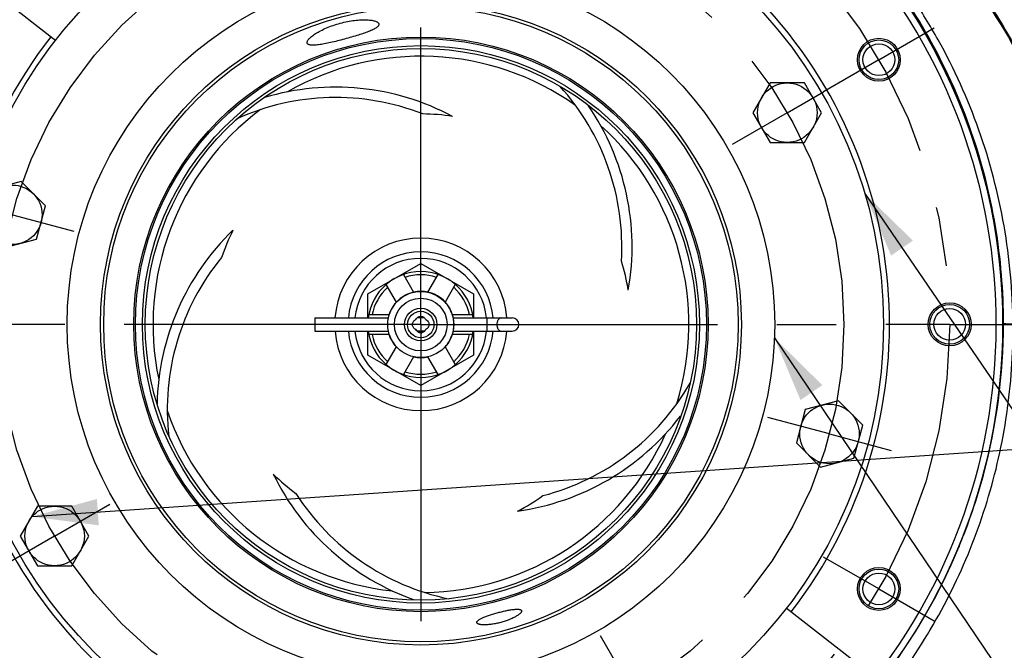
# Model space of a CAD drawing. Header units: inches. Extents: x 0 to 34, y 0 to 22.
# Tile 19 of 175: x 3.5 to 5.9, y 4.6 to 6.1. Entities that reach past the tile are written whole.
import ezdxf

# ---------------------------------------------------------------- set-up
doc = ezdxf.new("R2010")
doc.units = ezdxf.units.IN
doc.header["$LTSCALE"] = 1.87
doc.header["$MEASUREMENT"] = 0
doc.linetypes.add('CENTER', pattern=[0.6, 0.375, -0.075, 0.075, -0.075])
doc.layers.get('0').update_dxf_attribs({"linetype": 'CONTINUOUS'})
for name, color, linetype in [('3_ALL_AXES', 7, 'CONTINUOUS'), ('7_ALL_FEATURES', 7, 'CONTINUOUS'), ('94_3D_NOTES', 7, 'CONTINUOUS')]:
    doc.layers.add(name, color=color, linetype=linetype)
doc.styles.get("Standard").update_dxf_attribs({"font": 'txt', "width": 0.8})
doc.dimstyles.new('DIMSTYLE_2', dxfattribs={"dimtxt": 0.14, "dimasz": 0.156, "dimexe": 0.125, "dimexo": 0.0625, "dimgap": 0.07, "dimtad": 0, "dimtih": 1, "dimtoh": 1, "dimlfac": 4, "dimzin": 4, "dimdsep": 46, "dimtxsty": 'Standard', "dimblk": '_FILLED', "dimblk1": '_FILLED', "dimblk2": '_FILLED', "dimcen": 0.09, "dimadec": 0, "dimazin": 0, "dimtp": 0.001, "dimtm": 0.001, "dimtfac": 1, "dimtofl": 0, "dimtmove": 0, "dimatfit": 3, "dimldrblk": '_FILLED', "dimfxl": 0, "dimtolj": 1, "dimtzin": 4, "dimarcsym": 0})
doc.dimstyles.get("Standard").update_dxf_attribs({"dimtxt": 0.14, "dimasz": 0.156, "dimexe": 0.125, "dimexo": 0.0625, "dimgap": 0.09, "dimtad": 0, "dimtih": 1, "dimtoh": 1, "dimdec": 3, "dimzin": 4, "dimdsep": 46, "dimtxsty": 'Standard', "dimblk": '_FILLED', "dimblk1": '_FILLED', "dimblk2": '_FILLED', "dimcen": 0.09, "dimadec": 0, "dimazin": 0, "dimtol": 1, "dimtp": 0.001, "dimtm": 0.001, "dimtfac": 1, "dimtdec": 3, "dimtofl": 0, "dimtmove": 0, "dimatfit": 3, "dimldrblk": '_FILLED', "dimfxl": 0, "dimtolj": 1, "dimtzin": 4, "dimarcsym": 0})

# ---------------------------------------------------------------- blocks, each defined once
blk = doc.blocks.new('_FILLED')
at = {"color": 0, "linetype": 'ByBlock'}
blk.add_solid([(0, 0), (-1, 0.2), (-1, -0.2)], dxfattribs=at)
blk = doc.blocks.new('*D17')
at = {"color": 2, "linetype": 'Continuous'}
for p, q in [((7.6595, 8.1041), (9.6609, 8.1041)), ((9.5359, 8.1041), (9.5359, 6.7535)), ((9.5359, 5.403), (9.5359, 6.7535)), ((9.5359, 6.7535), (9.5359, 5.1201)), ((5.7732, 5.403), (9.6609, 5.403))]:
    blk.add_line(p, q, dxfattribs=at)
at = {"color": 2, "linetype": 'Continuous', "xscale": 0.156, "yscale": 0.156, "zscale": 0.156}
for p, rotation in [((9.5359, 8.1041), 90), ((9.5359, 5.403), 270)]:
    blk.add_blockref('_FILLED', p, dxfattribs=dict(at, rotation=rotation))
at = {"color": 2, "linetype": 'Continuous', "insert": (9.4239, 5.0501), "char_height": 0.14, "width": 0.784, "attachment_point": 2, "line_spacing_factor": 0.9}
blk.add_mtext('10.80\\P[274,4]', dxfattribs=at)
blk = doc.blocks.new('*D20')
at = {"color": 2, "linetype": 'Continuous'}
for p, q in [((2.4271, 5.4557), (2.4271, 0.8779)), ((4.4896, 4.1194), (4.4896, 0.8779)), ((2.4271, 1.0029), (2.9963, 1.0029)), ((4.4896, 1.0029), (3.9203, 1.0029))]:
    blk.add_line(p, q, dxfattribs=at)
at = {"color": 2, "linetype": 'Continuous', "xscale": 0.156, "yscale": 0.156, "zscale": 0.156, "rotation": 180}
blk.add_blockref('_FILLED', (2.4271, 1.0029), dxfattribs=at)
at = {"color": 2, "linetype": 'Continuous', "xscale": 0.156, "yscale": 0.156, "zscale": 0.156}
blk.add_blockref('_FILLED', (4.4896, 1.0029), dxfattribs=at)
at = {"color": 2, "linetype": 'Continuous', "insert": (3.2903, 1.0729), "char_height": 0.14, "width": 0.784, "attachment_point": 2, "line_spacing_factor": 0.9}
blk.add_mtext('8.25\\P[209,6]', dxfattribs=at)
blk = doc.blocks.new('*D22')
at = {"color": 2, "linetype": 'Continuous'}
for p, q in [((8.6362, 9.8525), (8.6362, 0.8779)), ((4.4896, 4.1194), (4.4896, 0.8779)), ((4.4896, 1.0029), (6.2969, 1.0029)), ((8.6362, 1.0029), (7.2209, 1.0029))]:
    blk.add_line(p, q, dxfattribs=at)
at = {"color": 2, "linetype": 'Continuous', "xscale": 0.156, "yscale": 0.156, "zscale": 0.156, "rotation": 180}
blk.add_blockref('_FILLED', (4.4896, 1.0029), dxfattribs=at)
at = {"color": 2, "linetype": 'Continuous', "xscale": 0.156, "yscale": 0.156, "zscale": 0.156}
blk.add_blockref('_FILLED', (8.6362, 1.0029), dxfattribs=at)
at = {"color": 2, "linetype": 'Continuous', "insert": (6.6469, 1.0729), "char_height": 0.14, "width": 0.784, "attachment_point": 2, "line_spacing_factor": 0.9}
blk.add_mtext('16.59\\P[421,3]', dxfattribs=at)
blk = doc.blocks.new('*D23')
at = {"color": 2, "linetype": 'Continuous'}
for p, q in [((3.4896, 7.953), (1.7611, 7.953)), ((1.8861, 7.953), (1.8861, 6.818)), ((1.8861, 5.403), (1.8861, 6.328)), ((3.206, 5.403), (1.7611, 5.403))]:
    blk.add_line(p, q, dxfattribs=at)
at = {"color": 2, "linetype": 'Continuous', "xscale": 0.156, "yscale": 0.156, "zscale": 0.156}
for p, rotation in [((1.8861, 7.953), 90), ((1.8861, 5.403), 270)]:
    blk.add_blockref('_FILLED', p, dxfattribs=dict(at, rotation=rotation))
at = {"color": 2, "linetype": 'Continuous', "insert": (1.7741, 6.748), "char_height": 0.14, "width": 0.784, "attachment_point": 2, "line_spacing_factor": 0.9}
blk.add_mtext('10.20\\P[259,1]', dxfattribs=at)
blk = doc.blocks.new('*D24')
at = {"color": 2, "linetype": 'Continuous'}
for p, q in [((4.4935, 12.0471), (0.9952, 12.0471)), ((1.1202, 12.0471), (1.1202, 5.4038)), ((1.1202, 2.7832), (1.1202, 4.9138)), ((4.4271, 2.7832), (0.9952, 2.7832))]:
    blk.add_line(p, q, dxfattribs=at)
at = {"color": 2, "linetype": 'Continuous', "xscale": 0.156, "yscale": 0.156, "zscale": 0.156}
for p, rotation in [((1.1202, 12.0471), 90), ((1.1202, 2.7832), 270)]:
    blk.add_blockref('_FILLED', p, dxfattribs=dict(at, rotation=rotation))
at = {"color": 2, "linetype": 'Continuous', "insert": (1.0082, 5.3338), "char_height": 0.14, "width": 0.784, "attachment_point": 2, "line_spacing_factor": 0.9}
blk.add_mtext('37.06\\P[941,2]', dxfattribs=at)
blk = doc.blocks.new('*D40')
at = {"color": 2, "linetype": 'Continuous'}
for p, q in [((5.7732, 5.403), (9.1638, 5.403)), ((9.0388, 5.403), (9.0388, 4.3127)), ((9.0388, 2.9425), (9.0388, 3.8227)), ((6.5386, 2.9425), (9.1638, 2.9425))]:
    blk.add_line(p, q, dxfattribs=at)
at = {"color": 2, "linetype": 'Continuous', "xscale": 0.156, "yscale": 0.156, "zscale": 0.156}
for p, rotation in [((9.0388, 5.403), 90), ((9.0388, 2.9425), 270)]:
    blk.add_blockref('_FILLED', p, dxfattribs=dict(at, rotation=rotation))
at = {"color": 2, "linetype": 'Continuous', "insert": (8.9828, 4.2427), "char_height": 0.14, "width": 0.56, "attachment_point": 2, "line_spacing_factor": 0.9}
blk.add_mtext('9.84\\P[250]', dxfattribs=at)

msp = doc.modelspace()

# ---------------------------------------------------------------- linework, layer by layer
at = {"color": 7, "linetype": 'Continuous'}
msp.add_line((5.76195, 4.878846), (5.760921, 4.876354), dxfattribs=at)
for centre, radius, start, end in [((4.489588, 5.402986), 1.376091, 337.61115, 105.051931), ((4.489588, 5.402986), 1.376091, 105.067033, 158.810172), ((4.488544, 5.406176), 1.378288, 344.883067, 359.946535), ((4.489734, 5.405882), 1.377063, 337.493683, 344.88199), ((4.489588, 5.402986), 1.376091, 220.078592, 337.49892)]:
    msp.add_arc(centre, radius, start, end, dxfattribs=at)
for points, knots in [([(5.675478, 6.354547), (5.724922, 6.301571), (5.816548, 6.187577), (5.928943, 5.998213), (6.01494, 5.793459), (6.053137, 5.64966), (6.067108, 5.576637)], [0, 0, 0, 0, 0.24658493, 0.49564502, 0.74700752, 1, 1, 1, 1]), ([(5.678978, 6.35529), (5.727375, 6.303248), (5.81717, 6.191445), (5.927802, 6.006032), (6.013143, 5.805705), (6.051731, 5.665021), (6.06613, 5.593543)], [0, 0, 0, 0, 0.24660566, 0.49564185, 0.74698608, 1, 1, 1, 1]), ([(5.889141, 5.402986), (5.888591, 5.480911), (5.874424, 5.637004), (5.814813, 5.864193), (5.734119, 6.042831), (5.652317, 6.175937), (5.605889, 6.238872), (5.581416, 6.2693)], [0, 0, 0, 0, 0.24979267, 0.4996607, 0.74967583, 0.87483204, 1, 1, 1, 1]), ([(5.866832, 5.40489), (5.866905, 5.481721), (5.854149, 5.635729), (5.796735, 5.860139), (5.702619, 6.071908), (5.617038, 6.200765), (5.569264, 6.261066)], [0, 0, 0, 0, 0.24983966, 0.49975779, 0.74983437, 1, 1, 1, 1]), ([(5.643862, 4.603377), (5.683838, 4.661719), (5.75517, 4.784599), (5.833047, 4.98282), (5.879881, 5.190558), (5.889641, 5.332289), (5.889141, 5.402986)], [0, 0, 0, 0, 0.25001669, 0.50005833, 0.75007033, 1, 1, 1, 1]), ([(5.889141, 5.402986), (5.887633, 5.403016), (5.884718, 5.403092), (5.880538, 5.40325), (5.876777, 5.403447), (5.873534, 5.403678), (5.870889, 5.403935), (5.869086, 5.40418), (5.867992, 5.404399), (5.867432, 5.404549), (5.867059, 5.404693), (5.866869, 5.40482), (5.866832, 5.40489)], [0, 0, 0, 0, 0.20117378, 0.38899045, 0.55794327, 0.70349023, 0.82258842, 0.91246679, 0.94588657, 0.9714975, 0.98934709, 1, 1, 1, 1]), ([(6.093715, 5.22894), (6.090833, 5.149419), (6.073038, 4.98992), (6.022332, 4.795582), (5.965192, 4.645007), (5.897387, 4.498591), (5.83493, 4.394381), (5.788599, 4.32844)], [0, 0, 0, 0, 0.24782613, 0.49776457, 0.62331532, 0.74900788, 1, 1, 1, 1]), ([(6.094885, 5.209093), (6.091051, 5.131252), (6.071951, 4.975311), (6.021048, 4.785431), (5.964603, 4.638307), (5.898099, 4.495288), (5.837231, 4.393379), (5.792193, 4.328797)], [0, 0, 0, 0, 0.24809654, 0.49817771, 0.62372559, 0.74935387, 1, 1, 1, 1])]:
    msp.add_open_spline(points, degree=3, knots=knots, dxfattribs=at)
at = {"layer": '3_ALL_AXES', "color": 7, "linetype": 'CENTER'}
for p, q in [((4.489588, 5.402986), (4.489588, 6.502236)), ((5.57212, 6.027986), (5.702673, 6.103361)), ((5.57212, 6.027986), (5.441567, 5.952611)), ((5.355614, 5.902986), (5.441567, 5.952611)), ((5.355614, 5.902986), (5.225033, 5.827595)), ((3.523663, 5.661805), (3.669306, 5.62278)), ((4.489588, 5.402986), (3.268463, 5.402986)), ((4.489588, 5.402986), (5.588838, 5.402986)), ((4.489588, 5.402986), (4.489588, 4.181861)), ((5.739588, 5.402986), (5.588838, 5.402986)), ((5.739588, 5.402986), (5.890338, 5.402986)), ((5.455514, 5.144167), (5.309871, 5.183192)), ((5.455514, 5.144167), (5.601158, 5.105141)), ((3.623563, 4.902986), (3.754143, 4.978376)), ((3.623563, 4.902986), (3.492983, 4.827595)), ((5.57212, 4.777986), (5.441567, 4.853361)), ((5.57212, 4.777986), (5.702673, 4.702611)), ((4.989588, 4.53696), (4.914198, 4.667541))]:
    msp.add_line(p, q, dxfattribs=at)
at = {"layer": '3_ALL_AXES', "color": 7, "linetype": 'Continuous'}
for p, q in [((5.315019, 5.973298), (5.274424, 5.902986)), ((5.396209, 5.973298), (5.315019, 5.973298)), ((5.436804, 5.902986), (5.396209, 5.973298)), ((5.274424, 5.902986), (5.315019, 5.832673)), ((5.396209, 5.832673), (5.436804, 5.902986)), ((5.315019, 5.832673), (5.396209, 5.832673)), ((3.544676, 5.740228), (3.466253, 5.719215)), ((3.602086, 5.682818), (3.544676, 5.740228)), ((3.581072, 5.604395), (3.602086, 5.682818)), ((3.502649, 5.583381), (3.581072, 5.604395)), ((4.477447, 5.414243), (4.479228, 5.417006)), ((4.479228, 5.417006), (4.481455, 5.41928)), ((4.486483, 5.421816), (4.489146, 5.422131)), ((4.500846, 5.414243), (4.503446, 5.41259)), ((4.479221, 5.38809), (4.477447, 5.390844)), ((4.479669, 5.388524), (4.477889, 5.391286)), ((4.489146, 5.382956), (4.486482, 5.383271)), ((4.492252, 5.383713), (4.489588, 5.383398)), ((4.49906, 5.388075), (4.497317, 5.386218)), ((4.500846, 5.390844), (4.49906, 5.388075)), ((4.503527, 5.39256), (4.501382, 5.391134)), ((4.505557, 5.394468), (4.503527, 5.39256)), ((5.476528, 5.22259), (5.398104, 5.201576)), ((5.533938, 5.16518), (5.476528, 5.22259)), ((5.398104, 5.201576), (5.377091, 5.123153)), ((5.512924, 5.086757), (5.533938, 5.16518)), ((5.377091, 5.123153), (5.434501, 5.065743)), ((5.434501, 5.065743), (5.512924, 5.086757)), ((3.582968, 4.973298), (3.542373, 4.902986)), ((3.664158, 4.973298), (3.582968, 4.973298)), ((3.704753, 4.902986), (3.664158, 4.973298)), ((3.542373, 4.902986), (3.582968, 4.832673)), ((3.664158, 4.832673), (3.704753, 4.902986)), ((3.582968, 4.832673), (3.664158, 4.832673))]:
    msp.add_line(p, q, dxfattribs=at)
at = {"layer": '3_ALL_AXES', "color": 7, "linetype": 'CENTER'}
for radius in [1.25, 1]:
    msp.add_circle((4.489588, 5.402986), radius, dxfattribs=at)
at = {"layer": '3_ALL_AXES', "color": 7, "linetype": 'Continuous'}
for centre, radius in [((4.489588, 5.402986), 1.09375), ((4.489588, 5.402986), 0.75), ((4.489588, 5.402986), 0.67875), ((4.489588, 5.402986), 0.675), ((5.57212, 6.027986), 0.05075), ((4.489588, 5.402986), 0.658375), ((4.489588, 5.402986), 0.651575), ((5.355614, 5.902986), 0.070312), ((3.523663, 5.661805), 0.070312), ((5.739588, 5.402986), 0.05075), ((4.489146, 5.402544), 0.038413), ((4.489146, 5.402544), 0.031284), ((5.455514, 5.144167), 0.070312), ((3.623563, 4.902986), 0.070312), ((5.57212, 4.777986), 0.05075)]:
    msp.add_circle(centre, radius, dxfattribs=at)
for centre, radius, start, end in [((4.287775, 5.37496), 0.58825, 61.990327, 106.589763), ((4.400571, 5.586261), 0.564, 356.549637, 42.253993), ((4.287775, 5.37496), 0.564, 68.549712, 114.454372), ((4.400571, 5.586261), 0.58825, 349.990326, 34.470489), ((4.489588, 5.402986), 0.496929, 81.384466, 89.488268), ((4.453878, 5.202389), 0.58825, 133.990327, 178.803588), ((4.489588, 5.402986), 0.496929, 153.384466, 161.488268), ((4.489588, 5.402986), 0.20375, 4.285082, 175.714918), ((4.453878, 5.202389), 0.564, 140.549638, 186.537495), ((4.489588, 5.402986), 0.496929, 9.384466, 17.488268), ((4.489146, 5.410961), 0.01117, 88.018407, 89.996823), ((4.489588, 5.402986), 0.20375, 184.533527, 355.466473), ((4.489611, 5.394984), 0.011587, 256.441902, 267.978641), ((4.489145, 5.394153), 0.011197, 270.005025, 272.518478), ((4.489589, 5.394568), 0.01117, 268.018407, 269.996823), ((4.489122, 5.394547), 0.011592, 272.547062, 283.559365), ((4.492257, 5.407356), 0.018613, 297.481326, 298.456909), ((4.492408, 5.407077), 0.018295, 298.457162, 299.374009), ((4.636386, 5.544282), 0.564, 284.549638, 330.178073), ((4.636386, 5.544282), 0.58825, 277.990328, 322.484939), ((4.489588, 5.402986), 0.496929, 225.384466, 233.488268), ((4.669332, 5.307036), 0.58825, 205.990326, 250.6665), ((4.669332, 5.307036), 0.564, 212.549684, 258.257501), ((4.489588, 5.402986), 0.496929, 297.384466, 305.488268)]:
    msp.add_arc(centre, radius, start, end, dxfattribs=at)
for points, knots in [([(4.298979, 6.114351), (4.304658, 6.115873), (4.315888, 6.118474), (4.33238, 6.12111), (4.347687, 6.122434), (4.359417, 6.122525), (4.367742, 6.121974), (4.373094, 6.121324), (4.377788, 6.120443), (4.381791, 6.119352), (4.385077, 6.118073), (4.387629, 6.116616), (4.389445, 6.11498), (4.390154, 6.113664), (4.390325, 6.113024)], [0, 0, 0, 0, 0.18615371, 0.36456859, 0.52830359, 0.67215518, 0.73538905, 0.79233873, 0.84274057, 0.8864607, 0.92348864, 0.95409757, 0.97904106, 1, 1, 1, 1]), ([(4.220534, 6.067529), (4.220362, 6.068168), (4.220318, 6.069662), (4.221072, 6.071987), (4.222554, 6.074525), (4.22476, 6.077276), (4.227681, 6.080222), (4.231306, 6.083332), (4.235616, 6.086571), (4.24255, 6.091211), (4.252754, 6.096997), (4.266673, 6.103504), (4.282274, 6.109467), (4.293299, 6.112829), (4.298979, 6.114351)], [0, 0, 0, 0, 0.02095892, 0.0459024, 0.07651137, 0.11353907, 0.1572588, 0.20766045, 0.2646104, 0.32784487, 0.47169653, 0.63543311, 0.81384852, 1, 1, 1, 1]), ([(4.390325, 6.113024), (4.390485, 6.112424), (4.390531, 6.111054), (4.38969, 6.109001), (4.388062, 6.106936), (4.385666, 6.104819), (4.382502, 6.102644), (4.37859, 6.10041), (4.373954, 6.098126), (4.366507, 6.09487), (4.355725, 6.090823), (4.34135, 6.086084), (4.325575, 6.08136), (4.314631, 6.078322), (4.309034, 6.076822)], [0, 0, 0, 0, 0.02030948, 0.04313569, 0.07108799, 0.10558092, 0.14727452, 0.19633671, 0.25270306, 0.31607215, 0.46189749, 0.62883486, 0.81065544, 1, 1, 1, 1]), ([(4.309034, 6.076822), (4.303438, 6.075323), (4.292441, 6.072482), (4.276417, 6.068685), (4.261599, 6.065602), (4.250238, 6.063716), (4.24216, 6.062812), (4.237004, 6.062472), (4.232499, 6.062451), (4.228672, 6.062753), (4.225538, 6.063388), (4.223095, 6.064362), (4.22134, 6.06572), (4.220696, 6.066929), (4.220534, 6.067529)], [0, 0, 0, 0, 0.18934336, 0.37116183, 0.53809943, 0.6839258, 0.74729486, 0.8036612, 0.85272388, 0.89441815, 0.92891152, 0.95686408, 0.97969047, 1, 1, 1, 1]), ([(4.477447, 5.390844), (4.476406, 5.391385), (4.4744, 5.392682), (4.471846, 5.395301), (4.470338, 5.398071), (4.469674, 5.400564), (4.469503, 5.402544), (4.469674, 5.404524), (4.470338, 5.407017), (4.471847, 5.409786), (4.4744, 5.412405), (4.476406, 5.413702), (4.477447, 5.414243)], [0, 0, 0, 0, 0.11873626, 0.23995909, 0.36686926, 0.43293938, 0.50001181, 0.56709858, 0.63314857, 0.76005226, 0.88126873, 1, 1, 1, 1]), ([(4.481455, 5.41928), (4.482172, 5.419867), (4.483758, 5.420921), (4.485547, 5.421593), (4.486483, 5.421816)], [0, 0, 0, 0, 0.49040288, 1, 1, 1, 1]), ([(4.489532, 5.422125), (4.490806, 5.422081), (4.493302, 5.421566), (4.496524, 5.419727), (4.499057, 5.41722), (4.500318, 5.415259), (4.500846, 5.414243)], [0, 0, 0, 0, 0.26520977, 0.51880667, 0.76173711, 1, 1, 1, 1]), ([(4.503446, 5.41259), (4.504735, 5.411594), (4.506494, 5.409748), (4.508044, 5.406731), (4.508727, 5.404152), (4.508788, 5.401449), (4.508218, 5.398831), (4.50712, 5.396469), (4.506107, 5.395093), (4.505557, 5.394468)], [0, 0, 0, 0, 0.23745698, 0.36239081, 0.49154151, 0.62292217, 0.75272884, 0.87857559, 1, 1, 1, 1]), ([(4.486482, 5.383271), (4.485011, 5.383622), (4.482263, 5.384888), (4.480111, 5.386966), (4.479221, 5.38809)], [0, 0, 0, 0, 0.51344334, 1, 1, 1, 1]), ([(4.486895, 5.38372), (4.485432, 5.384073), (4.482698, 5.385338), (4.480556, 5.387406), (4.479669, 5.388524)], [0, 0, 0, 0, 0.51339155, 1, 1, 1, 1]), ([(4.497317, 5.386218), (4.496556, 5.385536), (4.494846, 5.384305), (4.492876, 5.383529), (4.49184, 5.383278)], [0, 0, 0, 0, 0.48947695, 1, 1, 1, 1]), ([(4.49728, 5.386249), (4.496563, 5.385663), (4.494977, 5.384608), (4.493188, 5.383936), (4.492252, 5.383713)], [0, 0, 0, 0, 0.49040288, 1, 1, 1, 1]), ([(4.672038, 4.722073), (4.675531, 4.723009), (4.682405, 4.724749), (4.692439, 4.726974), (4.700418, 4.728444), (4.70633, 4.7293), (4.710303, 4.729754), (4.713923, 4.730031), (4.71716, 4.730124), (4.719989, 4.730031), (4.722394, 4.729751), (4.724363, 4.729281), (4.725895, 4.728622), (4.726994, 4.727749), (4.727402, 4.726987), (4.727503, 4.726611)], [0, 0, 0, 0, 0.18882117, 0.37021309, 0.5366245, 0.6123044, 0.68209847, 0.74541847, 0.8018339, 0.85110903, 0.89312213, 0.92804072, 0.9564584, 0.97963558, 1, 1, 1, 1]), ([(4.727503, 4.726611), (4.727609, 4.726219), (4.727635, 4.725307), (4.727154, 4.723897), (4.726213, 4.722376), (4.724816, 4.720741), (4.722968, 4.718998), (4.719711, 4.716392), (4.714547, 4.713045), (4.707145, 4.709117), (4.698418, 4.705266), (4.688682, 4.701697), (4.681828, 4.69964), (4.678302, 4.698695)], [0, 0, 0, 0, 0.02076617, 0.04525335, 0.07531852, 0.11181373, 0.15509264, 0.20520123, 0.32519287, 0.46943227, 0.6338623, 0.81314274, 1, 1, 1, 1]), ([(4.621735, 4.698271), (4.621635, 4.698647), (4.621608, 4.699511), (4.622122, 4.700817), (4.62312, 4.702154), (4.624591, 4.703545), (4.626533, 4.70499), (4.628937, 4.706485), (4.631787, 4.708023), (4.63506, 4.709593), (4.638728, 4.711187), (4.644276, 4.713401), (4.651921, 4.716117), (4.661723, 4.719207), (4.668546, 4.721138), (4.672038, 4.722073)], [0, 0, 0, 0, 0.02036467, 0.04354264, 0.07196198, 0.10688256, 0.14889695, 0.19817461, 0.25459253, 0.31791385, 0.38771063, 0.46339202, 0.62979722, 0.81118078, 1, 1, 1, 1]), ([(4.678302, 4.698695), (4.674777, 4.697751), (4.667812, 4.696105), (4.657596, 4.694328), (4.648112, 4.693299), (4.639738, 4.693), (4.633593, 4.693317), (4.629469, 4.693945), (4.626997, 4.69453), (4.624969, 4.695248), (4.623394, 4.696095), (4.622273, 4.697075), (4.62184, 4.697879), (4.621735, 4.698271)], [0, 0, 0, 0, 0.18685639, 0.36614281, 0.53058221, 0.67481845, 0.79480656, 0.84491298, 0.88819058, 0.92468416, 0.95474795, 0.97923453, 1, 1, 1, 1])]:
    msp.add_open_spline(points, degree=3, knots=knots, dxfattribs=at)
at = {"layer": '7_ALL_FEATURES', "color": 7, "linetype": 'Continuous'}
for p, q in [((3.626352, 6.073045), (3.403408, 6.246098)), ((4.364146, 5.474712), (4.489146, 5.546881)), ((4.489146, 5.546881), (4.614146, 5.474712)), ((4.448052, 5.520596), (4.472181, 5.478804)), ((4.506112, 5.478804), (4.530241, 5.520596)), ((4.431586, 5.455367), (4.407457, 5.497158)), ((4.570835, 5.497158), (4.546707, 5.455367)), ((4.364146, 5.418169), (4.364146, 5.474712)), ((4.614146, 5.474712), (4.614146, 5.418169)), ((4.366363, 5.425981), (4.41462, 5.425981)), ((4.563673, 5.425981), (4.61193, 5.425981)), ((4.239146, 5.418169), (4.412664, 5.418169)), ((4.239146, 5.418169), (4.239146, 5.386919)), ((4.49793, 5.418169), (4.480364, 5.418169)), ((4.56616, 5.418169), (4.705487, 5.418169)), ((4.645396, 5.418169), (4.645396, 5.386919)), ((4.239146, 5.386919), (4.412664, 5.386919)), ((4.364146, 5.330375), (4.364146, 5.386919)), ((4.41462, 5.379106), (4.366363, 5.379106)), ((4.49793, 5.386919), (4.481237, 5.386919)), ((4.61193, 5.379106), (4.563673, 5.379106)), ((4.566071, 5.386919), (4.705487, 5.386919)), ((4.614146, 5.386919), (4.614146, 5.330375)), ((4.489146, 5.258206), (4.364146, 5.330375)), ((4.407457, 5.307929), (4.431586, 5.349721)), ((4.614146, 5.330375), (4.489146, 5.258206)), ((4.546707, 5.349721), (4.570835, 5.307929)), ((4.472181, 5.326283), (4.448052, 5.284492)), ((4.530241, 5.284492), (4.506112, 5.326283)), ((5.352824, 4.732927), (5.575768, 4.559874))]:
    msp.add_line(p, q, dxfattribs=at)
for centre, radius in [((4.489588, 5.402986), 1.375), ((4.489588, 5.402986), 0.83625), ((4.489588, 5.402986), 0.7575), ((5.57212, 6.027986), 0.046875), ((5.57212, 6.027986), 0.0375), ((4.489146, 5.402544), 0.078063), ((4.489146, 5.402544), 0.062312), ((5.739588, 5.402986), 0.046875), ((5.739588, 5.402986), 0.0375), ((5.57212, 4.777986), 0.046875), ((5.57212, 4.777986), 0.0375)]:
    msp.add_circle(centre, radius, dxfattribs=at)
for centre, radius, start, end in [((4.489588, 5.402986), 1.36, 322.180756, 127.927243), ((4.489588, 5.402986), 1.107738, 322.180756, 127.951837), ((4.489588, 5.402986), 1.36, 142.180756, 307.927243), ((4.489588, 5.402986), 1.107738, 142.180756, 307.951837), ((4.489588, 5.402986), 0.633375, 54.767115, 119.894942), ((4.489588, 5.402986), 0.633375, 126.767115, 191.894942), ((4.489588, 5.402986), 0.633375, 342.767115, 47.894942), ((4.489146, 5.402544), 0.171875, 5.21935, 174.780635), ((4.489146, 5.402544), 0.15625, 5.748019, 174.25205), ((4.489146, 5.402544), 0.125, 7.187069, 172.812931), ((4.489146, 5.402544), 0.1175, 71.505856, 108.494144), ((4.489146, 5.402544), 0.1175, 131.505856, 168.494144), ((4.489588, 5.402986), 0.078063, 102.932718, 132.608538), ((4.489146, 5.402544), 0.078125, 77.457603, 102.542397), ((4.489588, 5.402986), 0.078063, 42.521446, 77.691429), ((4.489146, 5.402544), 0.1175, 11.505856, 48.494144), ((4.489146, 5.402544), 0.078125, 137.457603, 162.542397), ((4.489146, 5.402544), 0.078125, 17.457603, 42.542397), ((4.489588, 5.402986), 0.078063, 342.127577, 17.266697), ((4.705487, 5.402544), 0.015625, 270, 90), ((4.489146, 5.402544), 0.171875, 185.21935, 354.780635), ((4.489146, 5.402544), 0.15625, 185.748019, 354.25205), ((4.489146, 5.402544), 0.125, 187.180858, 352.819142), ((4.489146, 5.402544), 0.1175, 191.505856, 228.494144), ((4.489146, 5.402544), 0.078125, 197.457603, 222.542397), ((4.489146, 5.402544), 0.078125, 317.457603, 342.542397), ((4.489146, 5.402544), 0.1175, 311.505856, 348.494144), ((4.489588, 5.402986), 0.078063, 312.147649, 316.99898), ((4.489146, 5.402544), 0.078125, 257.457603, 282.542397), ((4.489146, 5.402544), 0.1175, 251.505856, 288.494144), ((4.489588, 5.402986), 0.633375, 198.767115, 263.894942), ((4.489588, 5.402986), 0.633375, 270.767115, 335.894942)]:
    msp.add_arc(centre, radius, start, end, dxfattribs=at)
msp.add_open_spline([(4.679226, 5.418169), (4.678567, 5.418169), (4.677207, 5.417954), (4.675291, 5.417024), (4.673549, 5.415541), (4.672038, 5.413573), (4.670806, 5.411196), (4.669893, 5.408498), (4.669331, 5.405577), (4.669142, 5.402544), (4.669331, 5.39951), (4.669893, 5.39659), (4.670806, 5.393891), (4.672038, 5.391514), (4.673549, 5.389546), (4.675291, 5.388063), (4.677207, 5.387134), (4.678567, 5.386919), (4.679226, 5.386919)], degree=3, knots=[0, 0, 0, 0, 0.04858005, 0.09969279, 0.1550946, 0.21568643, 0.28142804, 0.3515899, 0.42495562, 0.5, 0.57504438, 0.6484101, 0.71857196, 0.78431357, 0.8449054, 0.90030721, 0.95141995, 1, 1, 1, 1], dxfattribs=at)

# ---------------------------------------------------------------- dimensions: what is measured, and where the dimension line sits
at = {"color": 2, "linetype": 'Continuous'}
for base, p1, p2, angle, picture, middle in [((1.120192, 2.783236), (4.555951, 12.047102), (4.489588, 2.783236), 270, '*D24', (1.120192, 5.158785)), ((4.489588, 1.002924), (8.63622, 9.914994), (4.489588, 4.181861), 180, '*D22', (6.758887, 0.897924)), ((9.535877, 5.402986), (7.597008, 8.104102), (5.710713, 5.402986), 270, '*D17', (9.535877, 4.875098)), ((1.88608, 5.402986), (3.552088, 7.952986), (3.268463, 5.402986), 270, '*D23', (1.88608, 6.572986)), ((2.427088, 1.002924), (4.489588, 4.181861), (2.427088, 5.518223), 180, '*D20', (3.458338, 0.897924)), ((9.038818, 5.402986), (6.476088, 2.942486), (5.710713, 5.402986), 90, '*D40', (9.038818, 4.067736))]:
    dim = msp.add_linear_dim(base=base, p1=p1, p2=p2, angle=angle, dimstyle='DIMSTYLE_2', dxfattribs=at)
    dim.commit()
    dim.dimension.update_dxf_attribs({"geometry": picture, "text_midpoint": middle, "dimtype": 160})

# ---------------------------------------------------------------- leaders
at = {"layer": '94_3D_NOTES', "color": 2, "linetype": 'Continuous', "annotation_type": 0, "has_hookline": 1, "hookline_direction": 1}
for points, text_width in [([(5.538796, 5.711927), (6.431229, 4.407682), (6.611229, 4.407682)], 1.643542), ([(5.325216, 5.37092), (6.633177, 3.439808), (6.813177, 3.439808)], 1.340395), ([(3.570167, 4.948732), (6.356564, 5.139024), (6.536564, 5.139024)], 1.699808)]:
    msp.add_leader(points, dimstyle='Standard', override={"dimtad": 0}, dxfattribs=dict(at, text_width=text_width))

doc.saveas('drawing.dxf')
